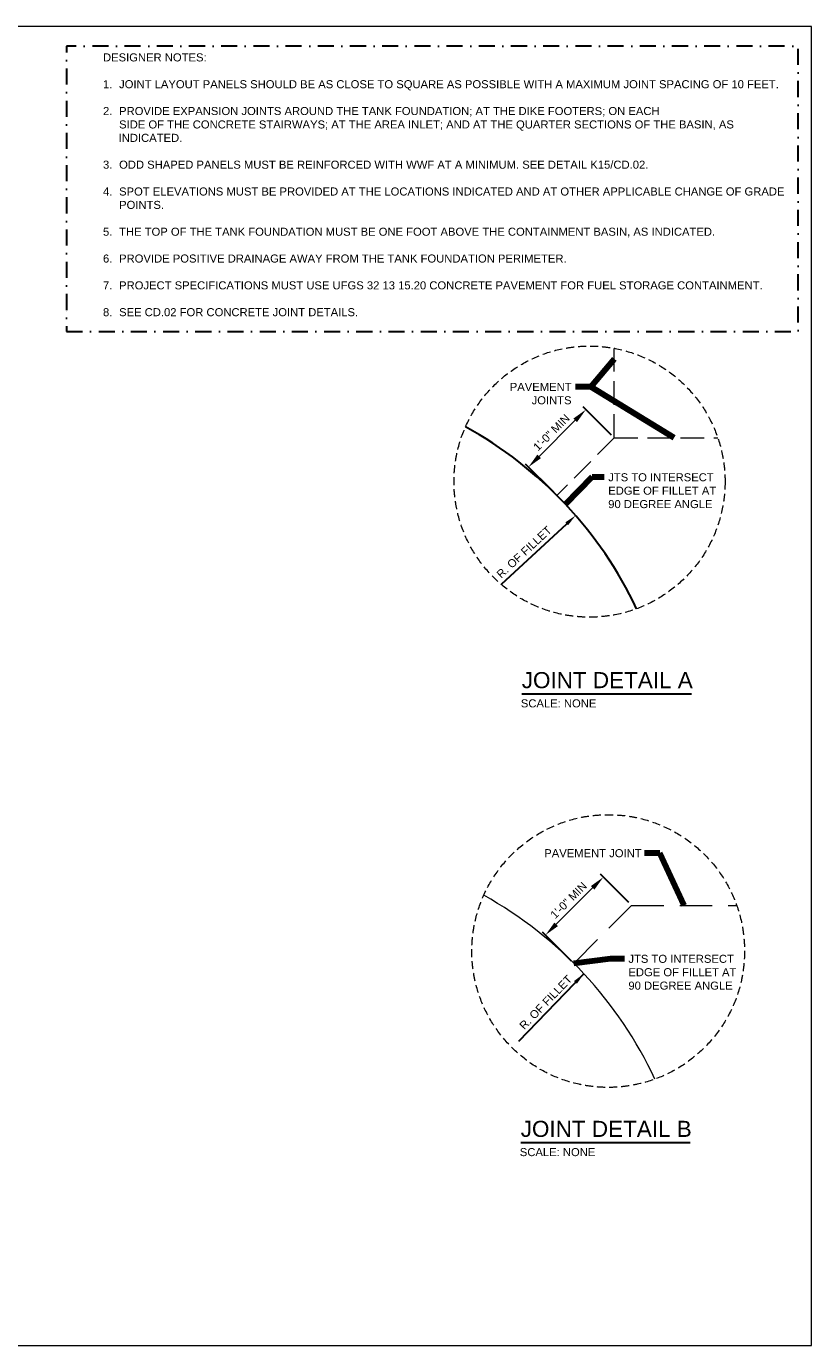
# Model space of a CAD drawing. Header units: inches. Extents: x -3399 to 3801, y -2299 to 2621.
# Tile 3 of 3: x 872 to 3801, y -2299 to 2621. Entities that reach past the tile are written whole.
import ezdxf

# ---------------------------------------------------------------- set-up
doc = ezdxf.new("R2010")
doc.units = ezdxf.units.IN
doc.header["$MEASUREMENT"] = 0
for name, pattern in [('( Dashdot )', [12.012, 6, -3, 0.012, -3]), ('( Dashed )', [9, 6, -3]), ('DGN Style 3', [6.186623, 4.419017, -1.767607])]:
    doc.linetypes.add(name, pattern=pattern)
doc.layers.get('DefPoints').update_dxf_attribs({"lineweight": 0})
for name, color, linetype, lineweight in [('C-DETL-GRPH', 2, 'Continuous', 0), ('G-ANNO-DIMS', 2, 'Continuous', 0), ('G-ANNO-NOTE', 4, 'Continuous', 30), ('G-ANNO-TEXT', 2, 'Continuous', 30), ('G-GRID-COOR', 2, 'Continuous', 13)]:
    doc.layers.add(name, color=color, linetype=linetype, lineweight=lineweight)
doc.layers.add('G-ANNO-NPLT', color=2, linetype='Continuous', lineweight=0, plot=False)
doc.styles.add("AEC_AC_23CivDims-CC_1_20'", font='arial.ttf', dxfattribs={"height": 30})
doc.styles.add("AEC_AC_43Text-LeftTop_1_1-2_1'", font='arial.ttf', dxfattribs={"height": 1})
doc.styles.add("AEC_AC_45Text-LeftTop_3-4_1'", font='arial.ttf', dxfattribs={"height": 2})
doc.styles.add("AEC_AC_55Text-LeftTop_1_20'", font='arial.ttf', dxfattribs={"height": 30})
doc.styles.add('Style-Arial', font='arial.ttf')
doc.styles.add('TEXT', font='romans.shx', dxfattribs={"width": 0.8})
doc.dimstyles.new("AEC_AC_23_Civ-Dims_20'", dxfattribs={"dimtxt": 30, "dimasz": 45, "dimexe": 15, "dimexo": 15, "dimgap": 15, "dimtad": 1, "dimlfac": 0.083333, "dimzin": 15, "dimdsep": 46, "dimtxsty": "AEC_AC_23CivDims-CC_1_20'", "dimcen": 0.09, "dimclrd": 256, "dimclre": 256, "dimazin": 2, "dimtfac": 1, "dimtmove": 1, "dimatfit": 3, "dimfxl": 1, "dimfrac": 1, "dimtolj": 1, "dimtzin": 15, "dimlwd": 30, "dimlwe": 30, "dimarcsym": 0})
doc.dimstyles.new("AEC_AC_55_Notes_1_20'", dxfattribs={"dimtxt": 30, "dimasz": 45, "dimexe": 15, "dimexo": 15, "dimgap": 15, "dimtad": 1, "dimjust": 1, "dimdec": 3, "dimzin": 15, "dimdsep": 46, "dimlunit": 5, "dimtxsty": "AEC_AC_55Text-LeftTop_1_20'", "dimblk": 'NONE', "dimcen": 0.09, "dimclrd": 256, "dimclre": 256, "dimazin": 2, "dimtfac": 0.7, "dimtdec": 3, "dimtmove": 1, "dimatfit": 1, "dimfxl": 1, "dimfrac": 1, "dimtolj": 1, "dimtzin": 15, "dimlwd": 30, "dimlwe": 30, "dimarcsym": 0})
doc.dimstyles.new('USACE ARROW DIM SET', dxfattribs={"dimtxt": 30, "dimasz": 56.4, "dimexe": 15, "dimexo": 15, "dimgap": 15, "dimtad": 1, "dimzin": 15, "dimdsep": 46, "dimtxsty": 'TEXT', "dimcen": 1.08, "dimclrd": 256, "dimclre": 256, "dimazin": 2, "dimtfac": 1, "dimtmove": 1, "dimatfit": 3, "dimfxl": 1, "dimfrac": 1, "dimtzin": 15, "dimlwd": 0, "dimlwe": -1, "dimarcsym": 0})

# ---------------------------------------------------------------- blocks, each defined once
blk = doc.blocks.new('*D110')
at = {"layer": 'DefPoints', "color": 0, "transparency": 16777216}
for p in [(3064.7, 1086.2), (2744.7, 977.3), (2849.5, 872.6)]:
    blk.add_point(p, dxfattribs=at)
at = {"layer": 'G-ANNO-NOTE', "transparency": 16777216}
for p, q in [((3054.1, 1096.8), (2948.5, 1202.4)), ((2838.9, 883.2), (2734.1, 987.9))]:
    blk.add_line(p, q, dxfattribs=at)
at = {"layer": 'G-ANNO-NOTE', "lineweight": -2, "transparency": 16777216}
blk.add_line((2919.3, 1151.9), (2784.6, 1017.2), dxfattribs=at)
at = {"layer": 'G-ANNO-NOTE', "transparency": 16777216}
for points in [[(2912.6, 1158.5), (2925.9, 1145.2), (2959.2, 1191.8)], [(2777.9, 1023.8), (2791.2, 1010.5), (2744.7, 977.3)]]:
    blk.add_solid(points, dxfattribs=at)
at = {"layer": 'G-ANNO-NOTE', "color": 0, "transparency": 16777216, "insert": (2830.5, 1106), "char_height": 30, "attachment_point": 5, "rotation": 45, "style": 'Style-Arial'}
blk.add_mtext('1\'-0" MIN', dxfattribs=at)
blk = doc.blocks.new('*D111')
at = {"layer": 'DefPoints', "color": 0, "transparency": 16777216}
for p in [(3129.5, -657.7), (2808.2, -767.9), (2916.4, -876.1)]:
    blk.add_point(p, dxfattribs=at)
at = {"layer": 'G-ANNO-NOTE', "transparency": 16777216}
for p, q in [((3118.9, -647.1), (3013.3, -541.5)), ((2905.8, -865.5), (2797.6, -757.3))]:
    blk.add_line(p, q, dxfattribs=at)
at = {"layer": 'G-ANNO-NOTE', "lineweight": -2, "transparency": 16777216}
blk.add_line((2984, -592), (2848.1, -728), dxfattribs=at)
at = {"layer": 'G-ANNO-NOTE', "transparency": 16777216}
for points in [[(2977.4, -585.4), (2990.7, -598.7), (3023.9, -552.1)], [(2841.4, -721.3), (2854.7, -734.6), (2808.2, -767.9)]]:
    blk.add_solid(points, dxfattribs=at)
at = {"layer": 'G-ANNO-NOTE', "color": 0, "transparency": 16777216, "insert": (2894.6, -638.6), "char_height": 30, "attachment_point": 5, "rotation": 45, "style": 'Style-Arial'}
blk.add_mtext('1\'-0" MIN', dxfattribs=at)
blk = doc.blocks.new('_None')
blk = doc.blocks.new('*D119')
at = {"layer": 'DefPoints', "color": 0, "transparency": 16777216}
for p in [(2920.3, 796.5), (2666.5, 561.1)]:
    blk.add_point(p, dxfattribs=at)
at = {"layer": 'G-ANNO-DIMS', "lineweight": 30, "transparency": 16777216}
blk.add_line((2644.1, 540.3), (2887.3, 765.9), dxfattribs=at)
at = {"layer": 'G-ANNO-DIMS', "transparency": 16777216}
blk.add_solid([(2882.2, 771.4), (2892.4, 760.4), (2920.3, 796.5)], dxfattribs=at)
at = {"layer": 'G-ANNO-DIMS', "color": 0, "lineweight": 30, "transparency": 16777216, "insert": (2728.5, 660.2), "char_height": 30, "attachment_point": 5, "rotation": 42.8371, "style": "AEC_AC_23CivDims-CC_1_20'"}
blk.add_mtext('\\A1;R. OF FILLET', dxfattribs=at)

msp = doc.modelspace()

# ---------------------------------------------------------------- linework, layer by layer
at = {"layer": 'C-DETL-GRPH', "linetype": 'DGN Style 3', "lineweight": 13, "ltscale": 20}
for q in [(3064.736, 1420.136, 66.892), (2850.283, 871.727, 66.892), (3451.018, 1086.18, 66.892)]:
    msp.add_line((3064.736, 1086.18, 66.892), q, dxfattribs=at)
at = {"layer": 'C-DETL-GRPH', "linetype": '( Dashed )', "lineweight": 13, "ltscale": 20}
for q in [(2913.765, -873.452, 66.892), (3521.47, -657.713, 66.892)]:
    msp.add_line((3129.504, -657.713, 66.892), q, dxfattribs=at)
at = {"layer": 'C-DETL-GRPH', "linetype": 'Continuous', "lineweight": 30}
msp.add_arc((1777.835, -200.736, 66.892), 1516.688, 25.368136, 61.131653, dxfattribs=at)
at = {"layer": 'C-DETL-GRPH'}
msp.add_arc((1834.895, -1952.331, 66.892), 1525.779, 25.091825, 60.857003, dxfattribs=at)
at = {"layer": 'G-ANNO-NOTE', "linetype": '( Dashdot )', "ltscale": 10, "elevation": -0.039, "flags": 128}
msp.add_lwpolyline([(1021.292, 1482.56), (3750.267, 1482.56), (3750.267, 2547.572), (1021.292, 2547.572), (1021.292, 1557.675), (1021.292, 1557.675)], close=True, dxfattribs=at)
at = {"layer": 'G-ANNO-NPLT'}
msp.add_3dface([(-3399.001, -2299.152, 66.892), (3800.999, -2299.152, 66.892), (3800.999, 2620.848, 66.892), (-3399.001, 2620.848, 66.892)], dxfattribs=at)
at = {"layer": 'G-ANNO-TEXT', "ltscale": 30}
for p, q in [((2719.64, 132.084), (3352.663, 132.084)), ((2715.793, -1541.434), (3348.049, -1541.434))]:
    msp.add_line(p, q, dxfattribs=at)
at = {"layer": 'G-GRID-COOR', "linetype": '( Dashed )', "ltscale": 5}
for centre, radius in [((2972.492, 923.079, 66.892), 505.563), ((3042.105, -827.603, 66.892), 508.593)]:
    msp.add_circle(centre, radius, dxfattribs=at)

# ---------------------------------------------------------------- texts
at = {"layer": 'G-ANNO-DIMS', "lineweight": 25, "insert": (2707.927, -1102.365), "char_height": 30, "attachment_point": 1, "rotation": 46.032826, "style": "AEC_AC_55Text-LeftTop_1_20'"}
msp.add_mtext('R. OF FILLET', dxfattribs=at)
at = {"layer": 'G-ANNO-NOTE', "char_height": 30, "style": "AEC_AC_55Text-LeftTop_1_20'"}
for s, insert, attachment_point in [('PAVEMENT\\PJOINTS', (2905.475, 1291.468, 66.892), 3), ('JTS TO INTERSECT\\PEDGE OF FILLET AT\\P90 DEGREE ANGLE', (3042.214, 823.857, 66.892), 7), ('PAVEMENT JOINT', (3166.864, -462.859, 66.892), 6), ('JTS TO INTERSECT\\PEDGE OF FILLET AT\\P90 DEGREE ANGLE', (3117.539, -972.014, 66.892), 7)]:
    msp.add_mtext(s, dxfattribs=dict(at, insert=insert, attachment_point=attachment_point))
at = {"layer": 'G-ANNO-TEXT', "insert": (1157.577, 2520.194, 66.892), "char_height": 30, "width": 2551.62314, "attachment_point": 1, "style": "AEC_AC_55Text-LeftTop_1_20'"}
msp.add_mtext('DESIGNER NOTES:\\P\\P\\pi-60,l60,t60;1.^IJOINT LAYOUT PANELS SHOULD BE AS CLOSE TO SQUARE AS POSSIBLE WITH A MAXIMUM JOINT SPACING OF 10 FEET.  \\P\\pi0,l0;\\P\\pi-60,l60;2.^IPROVIDE EXPANSION JOINTS AROUND THE TANK FOUNDATION; AT THE DIKE FOOTERS; ON EACH \\P\\pi-30,l30,t30,60;^I^ISIDE OF THE CONCRETE STAIRWAYS; AT THE AREA INLET; AND AT THE QUARTER SECTIONS OF THE BASIN, AS\\P     INDICATED.\\P\\pi0,l0,t60;\\P\\pi-60,l60;3.^IODD SHAPED PANELS MUST BE REINFORCED WITH WWF AT A MINIMUM. SEE DETAIL K15/CD.02.\\P\\pi0,l0;\\P\\pi-60,l60;4.^ISPOT ELEVATIONS MUST BE PROVIDED AT THE LOCATIONS INDICATED AND AT OTHER APPLICABLE CHANGE OF GRADE POINTS.\\P\\pi0,l0;\\P\\pi-60,l60;5.^ITHE TOP OF THE TANK FOUNDATION MUST BE ONE FOOT ABOVE THE CONTAINMENT BASIN, AS INDICATED.\\P\\pi0,l0;\\P\\pi-60,l60;6.^IPROVIDE POSITIVE DRAINAGE AWAY FROM THE TANK FOUNDATION PERIMETER.\\P\\pi0,l0;\\P\\pi-60,l60;7.^IPROJECT SPECIFICATIONS MUST USE UFGS 32 13 15.20 CONCRETE PAVEMENT FOR FUEL STORAGE CONTAINMENT.\\P\\pi0,l0,tz;\\P\\pi-60,l60,t60;8.^ISEE CD.02 FOR CONCRETE JOINT DETAILS.', dxfattribs=at)
at = {"layer": 'G-ANNO-TEXT', "attachment_point": 1}
for s, insert, char_height, style in [('JOINT DETAIL A', (2719.64, 212.748), 60, "AEC_AC_45Text-LeftTop_3-4_1'"), ('SCALE: NONE', (2716.28, 111.049), 30, "AEC_AC_43Text-LeftTop_1_1-2_1'"), ('JOINT DETAIL B', (2715.793, -1460.769), 60, "AEC_AC_45Text-LeftTop_3-4_1'"), ('SCALE: NONE', (2712.433, -1562.469), 30, "AEC_AC_43Text-LeftTop_1_1-2_1'")]:
    msp.add_mtext(s, dxfattribs=dict(at, insert=insert, char_height=char_height, style=style))

# ---------------------------------------------------------------- dimensions: what is measured, and where the dimension line sits
at = {"layer": 'G-ANNO-DIMS', "lineweight": 30}
dim = msp.add_radius_dim(center=(2666.483, 561.072, 66.892), mpoint=(2920.347, 796.458, 66.892), text='R. OF FILLET', dimstyle="AEC_AC_23_Civ-Dims_20'", override={"dimpost": "'"}, dxfattribs=at)
dim.commit()
dim.dimension.update_dxf_attribs({"geometry": '*D119', "text_midpoint": (2749.242, 637.807, 66.892), "dimtype": 164})
at = {"layer": 'G-ANNO-NOTE'}
for base, p1, p2, picture, middle in [((2744.704, 977.315, 66.892), (3064.736, 1086.18, 66.892), (2849.464, 872.555, 66.892), '*D110', (2830.491, 1105.977, 66.892)), ((2808.193, -767.857, 66.892), (3129.504, -657.713, 66.892), (2916.442, -876.107, 66.892), '*D111', (2894.619, -638.556, 66.892))]:
    dim = msp.add_linear_dim(base=base, p1=p1, p2=p2, angle=225, text='1\'-0" MIN', dimstyle='USACE ARROW DIM SET', override={"dimtxsty": 'Style-Arial', "dimlwd": 65534}, dxfattribs=at)
    dim.commit()
    dim.dimension.update_dxf_attribs({"geometry": picture, "text_midpoint": middle})

# ---------------------------------------------------------------- leaders
at = {"layer": 'G-ANNO-DIMS', "lineweight": 25}
msp.add_leader([(2951.244, -912.25, 66.892), (2708.125, -1164.765, 66.892)], dimstyle="AEC_AC_23_Civ-Dims_20'", override={"dimclrd": 0}, dxfattribs=at)
at = {"layer": 'G-ANNO-NOTE', "annotation_type": 0, "has_hookline": 1, "hookline_direction": 1}
for points, text_width in [([(3064.736, 1380.09, 66.892), (2976.875, 1276.468, 66.892), (2920.475, 1276.468, 66.892)], 226.473), ([(3325.487, -657.713, 66.892), (3234.194, -462.859, 66.892), (3177.794, -462.859, 66.892)], 359.181)]:
    msp.add_leader(points, dimstyle='USACE ARROW DIM SET', override={"dimtad": 0, "dimtxsty": 'Style-Arial', "dimclrd": 0, "dimlwd": 65534}, dxfattribs=dict(at, text_width=text_width))
at = {"layer": 'G-ANNO-NOTE'}
for points, override in [([(3288, 1086.18, 66.892), (2976.875, 1276.468, 66.892)], {"dimtxsty": 'Style-Arial', "dimclrd": 0, "dimlwd": 65534}), ([(2913.765, -873.452, 66.892), (3051.1, -855.737, 66.892), (3102.539, -855.448, 66.892)], {"dimtad": 0, "dimtxsty": 'Style-Arial', "dimclrd": 0, "dimlwd": 65534})]:
    msp.add_leader(points, dimstyle='USACE ARROW DIM SET', override=override, dxfattribs=at)
at = {"layer": 'G-ANNO-NOTE', "lineweight": 30, "annotation_type": 0, "has_hookline": 1, "hookline_direction": 0, "text_width": 398.718}
msp.add_leader([(2882.549, 838.471, 66.892), (2982.214, 940.423, 66.892), (3027.214, 940.423, 66.892)], dimstyle="AEC_AC_55_Notes_1_20'", override={"dimtad": 0, "dimclrd": 0, "dimlwd": 65534}, dxfattribs=at)

doc.saveas('drawing.dxf')
